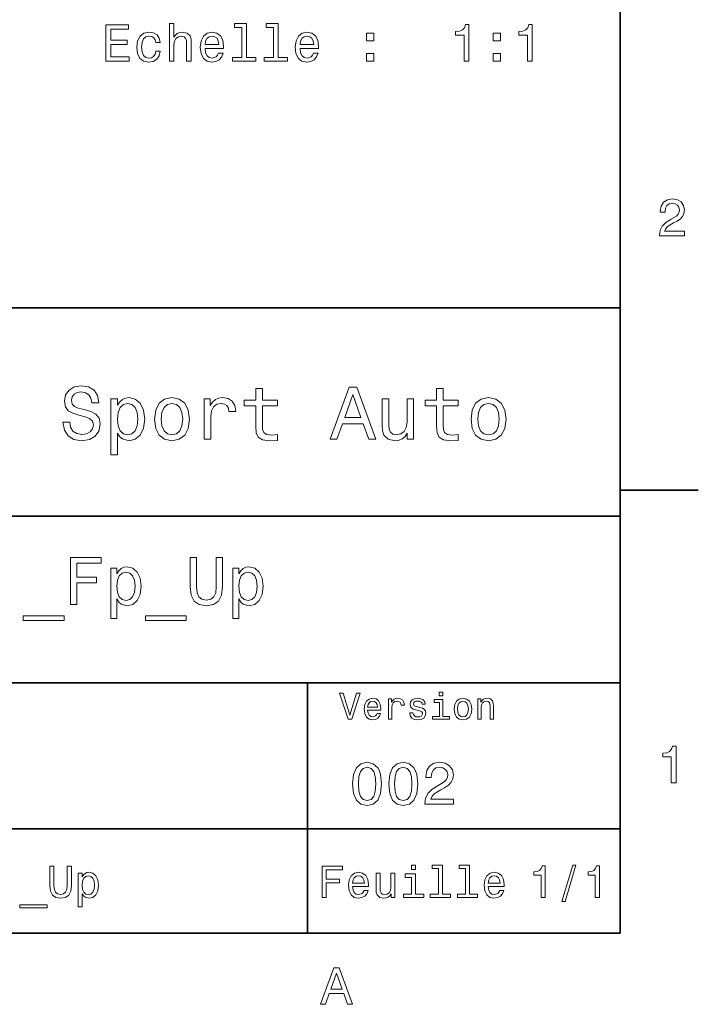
# Model space of a CAD drawing. Extents: x 0 to 297, y 0 to 210.
# Tile 7 of 8: x 229 to 294, y 3 to 98. Entities that reach past the tile are written whole.
import ezdxf

# ---------------------------------------------------------------- set-up
doc = ezdxf.new("R2010")
doc.units = 0

msp = doc.modelspace()

# ---------------------------------------------------------------- linework, layer by layer
at = {"color": 7, "lineweight": 35}
for p, q in [((287, 10), (287, 200)), ((97, 70), (287, 70)), ((287, 70), (287, 10)), ((162, 50), (287, 50)), ((162, 34), (287, 34)), ((257, 10), (257, 34)), ((162, 20), (287, 20)), ((10, 10), (287, 10)), ((97, 10), (287, 10))]:
    msp.add_line(p, q, dxfattribs=at)
at = {"color": 7, "lineweight": 35, "ltscale": 0.1875}
msp.add_line((287, 52.5), (294.5, 52.5), dxfattribs=at)
at = {"color": 7, "lineweight": 13}
for points in [[(237.679153, 93.652512), (239.898163, 93.652512), (239.898163, 94.076141), (238.143127, 94.076141), (238.143127, 95.261299), (239.706528, 95.261299), (239.706528, 95.679886), (238.143127, 95.679886), (238.143127, 96.728882), (239.857819, 96.728882), (239.857819, 97.152512), (237.679153, 97.152512)], [(242.455078, 95.463028), (242.893845, 95.463028), (242.80307, 95.866486), (242.586212, 96.184212), (242.248306, 96.380898), (241.809555, 96.456543), (241.325409, 96.355682), (240.957245, 96.073257), (240.725266, 95.614326), (240.644562, 94.999054), (240.720215, 94.388824), (240.947159, 93.934929), (241.305237, 93.652512), (241.794418, 93.556694), (242.228134, 93.632339), (242.56604, 93.844154), (242.798019, 94.17701), (242.898895, 94.620811), (242.475266, 94.620811), (242.399612, 94.338394), (242.258392, 94.126572), (242.056671, 93.995453), (241.809555, 93.955109), (241.501923, 94.020668), (241.280014, 94.222397), (241.143845, 94.550209), (241.09845, 95.014183), (241.143845, 95.468071), (241.285049, 95.795883), (241.512009, 95.997612), (241.809555, 96.068214), (242.071793, 96.022827), (242.268494, 95.906837), (242.399612, 95.715195)], [(243.766327, 93.652512), (244.210129, 93.652512), (244.210129, 95.215912), (244.255524, 95.573982), (244.401764, 95.836227), (244.628723, 95.997612), (244.931305, 96.058128), (245.173386, 96.007698), (245.324677, 95.871529), (245.40033, 95.644585), (245.425552, 95.341995), (245.425552, 93.652512), (245.869354, 93.652512), (245.869354, 95.43277), (245.849182, 95.79084), (245.758392, 96.088394), (245.460846, 96.360725), (244.996872, 96.456543), (244.744705, 96.421242), (244.527847, 96.325424), (244.346298, 96.174126), (244.210129, 95.967354), (244.210129, 97.273552), (243.766327, 97.273552)], [(247.190674, 94.878014), (248.965897, 94.878014), (248.970932, 95.084785), (248.890244, 95.664757), (248.668335, 96.09848), (248.315323, 96.360725), (247.846298, 96.456543), (247.38736, 96.355682), (247.034332, 96.073257), (246.807388, 95.614326), (246.7267, 95.00914), (246.802353, 94.388824), (247.029297, 93.934929), (247.377274, 93.652512), (247.831161, 93.556694), (248.224533, 93.622253), (248.547302, 93.793724), (248.784332, 94.066055), (248.920502, 94.429169), (248.48175, 94.429169), (248.390961, 94.22744), (248.259842, 94.076141), (247.886642, 93.955109), (247.599182, 94.010582), (247.382324, 94.187096), (247.241104, 94.474556), (247.190674, 94.862885)], [(250.720932, 96.900352), (250.720932, 94.025711), (249.808105, 94.025711), (249.808105, 93.652512), (252.072525, 93.652512), (252.072525, 94.025711), (251.164734, 94.025711), (251.164734, 97.273552), (250.024963, 97.273552), (250.024963, 96.900352)], [(253.756958, 96.900352), (253.756958, 94.025711), (252.844131, 94.025711), (252.844131, 93.652512), (255.108551, 93.652512), (255.108551, 94.025711), (254.20076, 94.025711), (254.20076, 97.273552), (253.060989, 97.273552), (253.060989, 96.900352)], [(256.298737, 94.878014), (258.073975, 94.878014), (258.07901, 95.084785), (257.998322, 95.664757), (257.776398, 96.09848), (257.423401, 96.360725), (256.954376, 96.456543), (256.495422, 96.355682), (256.142395, 96.073257), (255.915466, 95.614326), (255.834763, 95.00914), (255.910416, 94.388824), (256.13736, 93.934929), (256.485352, 93.652512), (256.93924, 93.556694), (257.332611, 93.622253), (257.655365, 93.793724), (257.892395, 94.066055), (258.028564, 94.429169), (257.589813, 94.429169), (257.499023, 94.22744), (257.36792, 94.076141), (256.99472, 93.955109), (256.707245, 94.010582), (256.490387, 94.187096), (256.349182, 94.474556), (256.298737, 94.862885)], [(272.043701, 93.652512), (272.502625, 93.652512), (272.502625, 97.177727), (272.159698, 97.177727), (272.068909, 96.870094), (271.88736, 96.663315), (271.609985, 96.542282), (271.226685, 96.501938), (271.226685, 96.143867), (272.043701, 96.143867)], [(278.115753, 93.652512), (278.574677, 93.652512), (278.574677, 97.177727), (278.23175, 97.177727), (278.140961, 96.870094), (277.959412, 96.663315), (277.682037, 96.542282), (277.298737, 96.501938), (277.298737, 96.143867), (278.115753, 96.143867)], [(247.190674, 95.251213), (247.246155, 95.599197), (247.382324, 95.8564), (247.589096, 96.012741), (247.86142, 96.068214), (248.128723, 96.012741), (248.335495, 95.8564), (248.461563, 95.599197), (248.506958, 95.251213)], [(256.298737, 95.251213), (256.354218, 95.599197), (256.490387, 95.8564), (256.697174, 96.012741), (256.969482, 96.068214), (257.236786, 96.012741), (257.443542, 95.8564), (257.569641, 95.599197), (257.615021, 95.251213)], [(262.678436, 95.609283), (263.37439, 95.609283), (263.37439, 96.360725), (262.678436, 96.360725)], [(274.82251, 95.609283), (275.518494, 95.609283), (275.518494, 96.360725), (274.82251, 96.360725)], [(262.678436, 93.652512), (263.37439, 93.652512), (263.37439, 94.403954), (262.678436, 94.403954)], [(274.82251, 93.652512), (275.518494, 93.652512), (275.518494, 94.403954), (274.82251, 94.403954)], [(290.76947, 76.916786), (293.175079, 76.916786), (293.175079, 77.350502), (291.273773, 77.350502), (291.3797, 77.587532), (291.561249, 77.784218), (292.121033, 78.142288), (292.418579, 78.293587), (292.751434, 78.510445), (292.988464, 78.762604), (293.124634, 79.060158), (293.175079, 79.398056), (293.089355, 79.821686), (292.852325, 80.154541), (292.489197, 80.366356), (292.020172, 80.442001), (291.536041, 80.35627), (291.167877, 80.119232), (290.930847, 79.740997), (290.850159, 79.241714), (290.850159, 79.171112), (291.309082, 79.171112), (291.309082, 79.211456), (291.354462, 79.554398), (291.490631, 79.806557), (291.707489, 79.967941), (291.994965, 80.023415), (292.287476, 79.972984), (292.504333, 79.846901), (292.645538, 79.650215), (292.695984, 79.403099), (292.660675, 79.171112), (292.56485, 78.974426), (292.403473, 78.802956), (292.181549, 78.651657), (291.884003, 78.490273), (291.389771, 78.177589), (291.041779, 77.844742), (290.835022, 77.441284), (290.76947, 76.931915)], [(234.20462, 59.030979), (233.548996, 59.030979), (233.693085, 58.267288), (234.053314, 57.70533), (234.608078, 57.366714), (235.357361, 57.244236), (236.099426, 57.359509), (236.654175, 57.67651), (237.007202, 58.17363), (237.136902, 58.82925), (237.028824, 59.420029), (236.726227, 59.801872), (236.236313, 60.054031), (235.580704, 60.241352), (235.018738, 60.378242), (234.651306, 60.536743), (234.442368, 60.767288), (234.377533, 61.127522), (234.442368, 61.451729), (234.629684, 61.696686), (234.917877, 61.862389), (235.314133, 61.920029), (235.71759, 61.84798), (236.034592, 61.653458), (236.24353, 61.32925), (236.344391, 60.889767), (237, 60.889767), (237, 60.904179), (236.884735, 61.581409), (236.546112, 62.085732), (236.01297, 62.402737), (235.292511, 62.510807), (234.644104, 62.402737), (234.139771, 62.100143), (233.815567, 61.631844), (233.700287, 61.026657), (233.793961, 60.486309), (234.067734, 60.118874), (234.5, 59.873917), (235.09079, 59.6866), (235.674362, 59.520893), (236.113831, 59.362389), (236.380402, 59.131844), (236.47406, 58.757202), (236.387619, 58.375359), (236.164276, 58.087173), (235.825653, 57.907059), (235.386169, 57.849422), (234.896255, 57.928673), (234.521622, 58.159222), (234.283875, 58.533859)], [(259.175781, 57.381123), (259.838623, 57.381123), (260.364563, 58.850864), (262.360229, 58.850864), (262.886169, 57.381123), (263.563416, 57.381123), (261.733429, 62.388329), (260.998566, 62.388329)], [(252.05043, 60.579971), (252.05043, 58.64193), (252.093658, 58.015129), (252.29538, 57.582851), (252.698853, 57.330688), (253.383286, 57.244236), (254.132568, 57.280258), (254.132568, 57.827808), (253.585022, 57.78458), (253.087891, 57.842216), (252.82132, 58.022331), (252.706055, 58.324928), (252.684448, 58.75), (252.684448, 60.579971), (254.132568, 60.579971), (254.132568, 61.120316), (252.684448, 61.120316), (252.684448, 62.251438), (252.05043, 62.251438), (252.05043, 61.120316), (250.955322, 61.120316), (250.955322, 60.579971)], [(260.595093, 59.463257), (261.365997, 61.667866), (262.136902, 59.463257)], [(269.399109, 60.579971), (269.399109, 58.64193), (269.442352, 58.015129), (269.644073, 57.582851), (270.047546, 57.330688), (270.731995, 57.244236), (271.481262, 57.280258), (271.481262, 57.827808), (270.933716, 57.78458), (270.436584, 57.842216), (270.170013, 58.022331), (270.054749, 58.324928), (270.033142, 58.75), (270.033142, 60.579971), (271.481262, 60.579971), (271.481262, 61.120316), (270.033142, 61.120316), (270.033142, 62.251438), (269.399109, 62.251438), (269.399109, 61.120316), (268.304016, 61.120316), (268.304016, 60.579971)], [(238.786743, 60.652016), (238.786743, 61.25), (238.15274, 61.25), (238.15274, 55.882565), (238.786743, 55.882565), (238.786743, 57.971901), (239.010101, 57.633286), (239.262253, 57.409943), (239.896271, 57.244236), (240.50145, 57.381123), (240.976959, 57.791786), (241.286743, 58.440201), (241.402023, 59.319164), (241.286743, 60.190922), (240.976959, 60.839336), (240.50145, 61.242794), (239.896271, 61.386887), (239.550446, 61.343658), (239.255051, 61.206772), (239.002899, 60.976223)], [(239.788193, 57.8134), (239.363129, 57.907059), (239.053314, 58.195244), (238.858795, 58.663544), (238.793945, 59.319164), (238.858795, 59.967579), (239.053314, 60.435879), (239.363129, 60.716858), (239.788193, 60.817722), (240.177246, 60.716858), (240.48703, 60.428673), (240.681564, 59.960373), (240.753601, 59.319164), (240.681564, 58.67075), (240.48703, 58.195244), (240.177246, 57.907059)], [(242.338623, 59.311958), (242.453888, 58.432995), (242.785309, 57.78458), (243.311249, 57.381123), (244.017303, 57.244236), (244.716141, 57.381123), (245.242081, 57.777374), (245.573486, 58.425793), (245.695969, 59.311958), (245.573486, 60.190922), (245.242081, 60.846542), (244.716141, 61.242794), (244.017303, 61.386887), (243.311249, 61.242794), (242.785309, 60.839336), (242.453888, 60.190922)], [(242.98703, 59.319164), (243.05188, 59.967579), (243.253601, 60.435879), (243.57782, 60.72406), (244.017303, 60.824928), (244.449585, 60.72406), (244.773773, 60.443081), (244.97551, 59.967579), (245.047546, 59.319164), (244.97551, 58.663544), (244.773773, 58.188038), (244.449585, 57.899853), (244.017303, 57.806194), (243.57782, 57.899853), (243.253601, 58.188038), (243.05188, 58.663544)], [(247.100861, 57.381123), (247.734863, 57.381123), (247.734863, 59.592937), (247.799713, 60.12608), (247.994232, 60.507923), (248.311249, 60.738472), (248.736313, 60.817722), (249.053314, 60.767288), (249.291077, 60.623199), (249.435165, 60.378242), (249.485596, 60.046829), (250.126801, 60.046829), (250.040344, 60.630402), (249.802597, 61.048271), (249.406342, 61.30043), (248.865997, 61.386887), (248.498566, 61.32925), (248.181549, 61.185158), (247.900574, 60.940201), (247.677246, 60.608788), (247.677246, 61.25), (247.100861, 61.25)], [(267.194519, 61.25), (266.560516, 61.25), (266.560516, 59.016571), (266.488464, 58.497837), (266.279541, 58.123196), (265.955322, 57.892651), (265.530243, 57.820602), (265.19165, 57.878242), (264.975494, 58.051151), (264.853027, 58.346542), (264.824219, 58.764408), (264.824219, 61.25), (264.190186, 61.25), (264.190186, 58.706772), (264.211792, 58.195244), (264.348694, 57.770172), (264.766571, 57.381123), (265.436584, 57.244236), (265.796814, 57.294666), (266.106628, 57.424351), (266.373199, 57.647694), (266.589325, 57.971901), (266.589325, 57.381123), (267.194519, 57.381123)], [(272.698853, 59.311958), (272.814117, 58.432995), (273.145508, 57.78458), (273.671448, 57.381123), (274.377502, 57.244236), (275.076355, 57.381123), (275.602295, 57.777374), (275.933716, 58.425793), (276.056183, 59.311958), (275.933716, 60.190922), (275.602295, 60.846542), (275.076355, 61.242794), (274.377502, 61.386887), (273.671448, 61.242794), (273.145508, 60.839336), (272.814117, 60.190922)], [(273.34726, 59.319164), (273.412109, 59.967579), (273.613831, 60.435879), (273.938019, 60.72406), (274.377502, 60.824928), (274.809784, 60.72406), (275.134003, 60.443081), (275.335724, 59.967579), (275.407776, 59.319164), (275.335724, 58.663544), (275.134003, 58.188038), (274.809784, 57.899853), (274.377502, 57.806194), (273.938019, 57.899853), (273.613831, 58.188038), (273.412109, 58.663544)], [(234.284576, 41.530258), (234.887604, 41.530258), (234.887604, 43.598701), (236.780975, 43.598701), (236.780975, 44.136887), (234.887604, 44.136887), (234.887604, 45.485588), (237.215408, 45.485588), (237.215408, 46.030258), (234.284576, 46.030258)], [(245.77449, 43.242073), (245.865265, 42.431557), (246.150574, 41.854465), (246.630402, 41.523773), (247.324203, 41.407059), (248.01152, 41.523773), (248.491348, 41.854465), (248.776642, 42.425072), (248.873917, 43.242073), (248.873917, 46.030258), (248.270889, 46.030258), (248.270889, 43.209652), (248.212524, 42.658501), (248.03746, 42.262966), (247.739182, 42.029537), (247.324203, 41.951729), (246.89624, 42.029537), (246.597977, 42.262966), (246.422913, 42.652016), (246.371033, 43.209652), (246.371033, 46.030258), (245.77449, 46.030258)], [(238.713257, 44.474064), (238.713257, 45.012245), (238.142639, 45.012245), (238.142639, 40.181557), (238.713257, 40.181557), (238.713257, 42.061958), (238.914261, 41.757202), (239.141205, 41.556194), (239.711807, 41.407059), (240.25647, 41.530258), (240.684433, 41.899857), (240.963257, 42.483429), (241.067001, 43.274494), (240.963257, 44.059078), (240.684433, 44.642651), (240.25647, 45.005764), (239.711807, 45.135445), (239.400574, 45.096542), (239.13472, 44.973343), (238.907776, 44.76585)], [(239.614548, 41.919308), (239.231979, 42.003601), (238.953156, 42.262966), (238.778091, 42.684437), (238.719727, 43.274494), (238.778091, 43.858067), (238.953156, 44.279537), (239.231979, 44.532421), (239.614548, 44.623199), (239.964691, 44.532421), (240.243515, 44.273052), (240.418579, 43.851585), (240.483429, 43.274494), (240.418579, 42.690922), (240.243515, 42.262966), (239.964691, 42.003601)], [(250.423615, 44.474064), (250.423615, 45.012245), (249.853027, 45.012245), (249.853027, 40.181557), (250.423615, 40.181557), (250.423615, 42.061958), (250.624634, 41.757202), (250.851578, 41.556194), (251.42218, 41.407059), (251.966858, 41.530258), (252.394806, 41.899857), (252.673615, 42.483429), (252.777374, 43.274494), (252.673615, 44.059078), (252.394806, 44.642651), (251.966858, 45.005764), (251.42218, 45.135445), (251.110947, 45.096542), (250.845093, 44.973343), (250.618149, 44.76585)], [(251.324921, 41.919308), (250.942352, 42.003601), (250.663544, 42.262966), (250.488464, 42.684437), (250.430115, 43.274494), (250.488464, 43.858067), (250.663544, 44.279537), (250.942352, 44.532421), (251.324921, 44.623199), (251.675064, 44.532421), (251.953888, 44.273052), (252.128952, 43.851585), (252.193787, 43.274494), (252.128952, 42.690922), (251.953888, 42.262966), (251.675064, 42.003601)], [(229.758636, 40.453888), (229.758636, 40), (233.662094, 40), (233.662094, 40.453888)], [(241.469009, 40.453888), (241.469009, 40), (245.372467, 40), (245.372467, 40.453888)], [(269.992798, 33.117435), (269.657776, 33.117435), (269.657776, 32.757202), (269.992798, 32.757202)], [(261.71109, 33.03458), (261.08429, 30.905619), (260.439484, 33.03458), (260.09726, 33.03458), (260.904175, 30.530979), (261.264404, 30.530979), (262.053314, 33.03458)], [(262.784576, 31.40634), (264.052582, 31.40634), (264.056183, 31.554033), (263.998566, 31.9683), (263.840057, 32.278099), (263.587891, 32.465416), (263.252869, 32.533859), (262.925079, 32.461815), (262.672913, 32.260086), (262.510803, 31.932276), (262.453156, 31.5), (262.507202, 31.056915), (262.669312, 30.732708), (262.917877, 30.530979), (263.242065, 30.462536), (263.523041, 30.509365), (263.753601, 30.631844), (263.922913, 30.826368), (264.020172, 31.085733), (263.706787, 31.085733), (263.641937, 30.941643), (263.548279, 30.833572), (263.281708, 30.747118), (263.076355, 30.786743), (262.921478, 30.912823), (262.820618, 31.118155), (262.784576, 31.395533)], [(262.784576, 31.672911), (262.824219, 31.921469), (262.921478, 32.105186), (263.069153, 32.216858), (263.263702, 32.256485), (263.45462, 32.216858), (263.602295, 32.105186), (263.692352, 31.921469), (263.724792, 31.672911)], [(264.794678, 30.530979), (265.111664, 30.530979), (265.111664, 31.636887), (265.144104, 31.903458), (265.241364, 32.094379), (265.399841, 32.209652), (265.612396, 32.249279), (265.770905, 32.224064), (265.889771, 32.152016), (265.961823, 32.029537), (265.98703, 31.863832), (266.307648, 31.863832), (266.264404, 32.155621), (266.145538, 32.364552), (265.947418, 32.490635), (265.677246, 32.533859), (265.49353, 32.505043), (265.335022, 32.432995), (265.194519, 32.310516), (265.082855, 32.144814), (265.082855, 32.465416), (264.794678, 32.465416)], [(267.791779, 31.658501), (267.485596, 31.730547), (267.258636, 31.8134), (267.182983, 31.982708), (267.20462, 32.101585), (267.280273, 32.188038), (267.40274, 32.242073), (267.579254, 32.263687), (267.748566, 32.242073), (267.881836, 32.177231), (267.968292, 32.079971), (268.004333, 31.950287), (268.314117, 31.950287), (268.314117, 31.957493), (268.260101, 32.191643), (268.112396, 32.375359), (267.881836, 32.490635), (267.579254, 32.533859), (267.273041, 32.490635), (267.049713, 32.371758), (266.90921, 32.195244), (266.865997, 31.971901), (266.898407, 31.755764), (266.999268, 31.604465), (267.164978, 31.496397), (267.406342, 31.420748), (267.759369, 31.334293), (267.975494, 31.244236), (268.033142, 31.17219), (268.054749, 31.064121), (268.022339, 30.930836), (267.935883, 30.829971), (267.79538, 30.765129), (267.608063, 30.743515), (267.409943, 30.765129), (267.265839, 30.840778), (267.168579, 30.963255), (267.128967, 31.132565), (266.822754, 31.132565), (266.873199, 30.844379), (267.020905, 30.635447), (267.255035, 30.509365), (267.579254, 30.462536), (267.917877, 30.509365), (268.166412, 30.635447), (268.317719, 30.837175), (268.371765, 31.100143), (268.332123, 31.327089), (268.220459, 31.481987), (268.036743, 31.582851)], [(269.981995, 30.79755), (269.981995, 32.400574), (269.167877, 32.400574), (269.167877, 32.130402), (269.664978, 32.130402), (269.664978, 30.79755), (269.016571, 30.79755), (269.016571, 30.530979), (270.637604, 30.530979), (270.637604, 30.79755)], [(271.087891, 31.496397), (271.145538, 31.056915), (271.311249, 30.732708), (271.574219, 30.530979), (271.927246, 30.462536), (272.276672, 30.530979), (272.539612, 30.729107), (272.705322, 31.053314), (272.766571, 31.496397), (272.705322, 31.935879), (272.539612, 32.263687), (272.276672, 32.461815), (271.927246, 32.533859), (271.574219, 32.461815), (271.311249, 32.260086), (271.145538, 31.935879)], [(271.412109, 31.5), (271.444519, 31.824207), (271.54538, 32.058357), (271.707489, 32.20245), (271.927246, 32.25288), (272.143372, 32.20245), (272.305481, 32.061958), (272.406342, 31.824207), (272.442352, 31.5), (272.406342, 31.17219), (272.305481, 30.934437), (272.143372, 30.790344), (271.927246, 30.743515), (271.707489, 30.790344), (271.54538, 30.934437), (271.444519, 31.17219)], [(273.350159, 30.530979), (273.667145, 30.530979), (273.667145, 31.647694), (273.699554, 31.903458), (273.804047, 32.090778), (273.966125, 32.206051), (274.182281, 32.249279), (274.355194, 32.213257), (274.463257, 32.115993), (274.517303, 31.95389), (274.535309, 31.737751), (274.535309, 30.530979), (274.852295, 30.530979), (274.852295, 31.802593), (274.837891, 32.058357), (274.773041, 32.270893), (274.560516, 32.465416), (274.229095, 32.533859), (274.04538, 32.508644), (273.890503, 32.440201), (273.757202, 32.324928), (273.65274, 32.170029), (273.65274, 32.465416), (273.350159, 32.465416)], [(291.909241, 24.416786), (292.368164, 24.416786), (292.368164, 27.942001), (292.025208, 27.942001), (291.934448, 27.634365), (291.752899, 27.427593), (291.475525, 27.306557), (291.092224, 27.266211), (291.092224, 26.90814), (291.909241, 26.90814)], [(261.345825, 24.314121), (261.432281, 23.409224), (261.703156, 22.763689), (262.135437, 22.371759), (262.734863, 22.244957), (263.328522, 22.371759), (263.760803, 22.763689), (264.02594, 23.409224), (264.118164, 24.314121), (264.02594, 25.213257), (263.916412, 25.570606), (263.760803, 25.864553), (263.328522, 26.256485), (262.734863, 26.38905), (262.135437, 26.256485), (261.703156, 25.858791), (261.432281, 25.213257)], [(261.899139, 24.314121), (261.945251, 25.011528), (262.089325, 25.51297), (262.348694, 25.806917), (262.734863, 25.910664), (263.115265, 25.806917), (263.374634, 25.51297), (263.518738, 25.011528), (263.56485, 24.314121), (263.518738, 23.610952), (263.374634, 23.10951), (263.115265, 22.815563), (262.734863, 22.717581), (262.348694, 22.815563), (262.089325, 23.10951), (261.945251, 23.610952)], [(264.815552, 24.314121), (264.902008, 23.409224), (265.172913, 22.763689), (265.605194, 22.371759), (266.20462, 22.244957), (266.798279, 22.371759), (267.23056, 22.763689), (267.495667, 23.409224), (267.587891, 24.314121), (267.495667, 25.213257), (267.386169, 25.570606), (267.23056, 25.864553), (266.798279, 26.256485), (266.20462, 26.38905), (265.605194, 26.256485), (265.172913, 25.858791), (264.902008, 25.213257)], [(265.368866, 24.314121), (265.414978, 25.011528), (265.559082, 25.51297), (265.818451, 25.806917), (266.20462, 25.910664), (266.585022, 25.806917), (266.844391, 25.51297), (266.988464, 25.011528), (267.034576, 24.314121), (266.988464, 23.610952), (266.844391, 23.10951), (266.585022, 22.815563), (266.20462, 22.717581), (265.818451, 22.815563), (265.559082, 23.10951), (265.414978, 23.610952)], [(268.268005, 22.360231), (271.017303, 22.360231), (271.017303, 22.855909), (268.844391, 22.855909), (268.965424, 23.126802), (269.172913, 23.351585), (269.812683, 23.760807), (270.15274, 23.933718), (270.533142, 24.181557), (270.804047, 24.469742), (270.959656, 24.809799), (271.017303, 25.195967), (270.919312, 25.680117), (270.648407, 26.06052), (270.233429, 26.302595), (269.697418, 26.38905), (269.144104, 26.291067), (268.723328, 26.020174), (268.452454, 25.587896), (268.360229, 25.017292), (268.360229, 24.9366), (268.884735, 24.9366), (268.884735, 24.98271), (268.936584, 25.374641), (269.092224, 25.662825), (269.340057, 25.847263), (269.668579, 25.910664), (270.002869, 25.853027), (270.250732, 25.708935), (270.412109, 25.48415), (270.469727, 25.201729), (270.429382, 24.9366), (270.319885, 24.711817), (270.135437, 24.51585), (269.881836, 24.342941), (269.541779, 24.158503), (268.976959, 23.801153), (268.579254, 23.42075), (268.342926, 22.959656), (268.268005, 22.377522)], [(232.302597, 14.569885), (232.363113, 14.029539), (232.553314, 13.644813), (232.873199, 13.424352), (233.335739, 13.346542), (233.793945, 13.424352), (234.113831, 13.644813), (234.304047, 14.025216), (234.368881, 14.569885), (234.368881, 16.428675), (233.966858, 16.428675), (233.966858, 14.548271), (233.927963, 14.180836), (233.811249, 13.917148), (233.612396, 13.761528), (233.335739, 13.709655), (233.050446, 13.761528), (232.851593, 13.917148), (232.734879, 14.176514), (232.700287, 14.548271), (232.700287, 16.428675), (232.302597, 16.428675)], [(258.414978, 13.428675), (258.817017, 13.428675), (258.817017, 14.807637), (260.079254, 14.807637), (260.079254, 15.166427), (258.817017, 15.166427), (258.817017, 16.065563), (260.368866, 16.065563), (260.368866, 16.428675), (258.414978, 16.428675)], [(267.389038, 16.532421), (266.98703, 16.532421), (266.98703, 16.100145), (267.389038, 16.100145)], [(269.572052, 16.212536), (269.572052, 13.748559), (268.789612, 13.748559), (268.789612, 13.428675), (270.73056, 13.428675), (270.73056, 13.748559), (269.952454, 13.748559), (269.952454, 16.532421), (268.975494, 16.532421), (268.975494, 16.212536)], [(272.174347, 16.212536), (272.174347, 13.748559), (271.391937, 13.748559), (271.391937, 13.428675), (273.332855, 13.428675), (273.332855, 13.748559), (272.554749, 13.748559), (272.554749, 16.532421), (271.57782, 16.532421), (271.57782, 16.212536)], [(279.416443, 13.428675), (279.809814, 13.428675), (279.809814, 16.450289), (279.515839, 16.450289), (279.438049, 16.1866), (279.28241, 16.009367), (279.044678, 15.905621), (278.716125, 15.871038), (278.716125, 15.564121), (279.416443, 15.564121)], [(281.42218, 13.026657), (281.720459, 13.026657), (282.766571, 16.510807), (282.463989, 16.510807)], [(284.621033, 13.428675), (285.014404, 13.428675), (285.014404, 16.450289), (284.720459, 16.450289), (284.642639, 16.1866), (284.48703, 16.009367), (284.249268, 15.905621), (283.920746, 15.871038), (283.920746, 15.564121), (284.621033, 15.564121)], [(235.402023, 15.391211), (235.402023, 15.75), (235.021622, 15.75), (235.021622, 12.529539), (235.402023, 12.529539), (235.402023, 13.783141), (235.536026, 13.579971), (235.687332, 13.445966), (236.067734, 13.346542), (236.430847, 13.428675), (236.716141, 13.675073), (236.902023, 14.064121), (236.971191, 14.591499), (236.902023, 15.114553), (236.716141, 15.503603), (236.430847, 15.745678), (236.067734, 15.832133), (235.860229, 15.806196), (235.682999, 15.724064), (235.531708, 15.585735)], [(236.002884, 13.688041), (235.747849, 13.744237), (235.561966, 13.917148), (235.445251, 14.198127), (235.406342, 14.591499), (235.445251, 14.980548), (235.561966, 15.261528), (235.747849, 15.430116), (236.002884, 15.490635), (236.236313, 15.430116), (236.422195, 15.257205), (236.53891, 14.976225), (236.582138, 14.591499), (236.53891, 14.20245), (236.422195, 13.917148), (236.236313, 13.744237)], [(261.341492, 14.479107), (262.863098, 14.479107), (262.867432, 14.656341), (262.798279, 15.153459), (262.608063, 15.525217), (262.305481, 15.75), (261.903473, 15.832133), (261.510101, 15.745678), (261.207489, 15.503603), (261.01297, 15.110231), (260.943817, 14.591499), (261.008636, 14.059798), (261.203156, 13.67075), (261.501434, 13.428675), (261.890503, 13.346542), (262.227661, 13.402739), (262.504333, 13.549712), (262.707489, 13.783141), (262.824219, 14.09438), (262.44812, 14.09438), (262.370331, 13.92147), (262.257935, 13.791787), (261.938049, 13.688041), (261.69165, 13.735591), (261.505768, 13.886888), (261.384735, 14.133286), (261.341492, 14.466139)], [(261.341492, 14.798992), (261.389038, 15.097262), (261.505768, 15.317724), (261.682983, 15.45173), (261.916412, 15.49928), (262.145538, 15.45173), (262.322754, 15.317724), (262.430847, 15.097262), (262.469727, 14.798992)], [(265.400574, 15.75), (265.020172, 15.75), (265.020172, 14.409943), (264.976959, 14.098703), (264.851593, 13.873919), (264.657074, 13.735591), (264.402008, 13.692364), (264.198853, 13.726946), (264.069153, 13.830692), (263.995667, 14.007925), (263.978394, 14.258646), (263.978394, 15.75), (263.597992, 15.75), (263.597992, 14.224064), (263.610962, 13.917148), (263.693085, 13.662104), (263.943817, 13.428675), (264.345825, 13.346542), (264.561951, 13.376801), (264.747833, 13.454611), (264.907776, 13.588617), (265.037476, 13.783141), (265.037476, 13.428675), (265.400574, 13.428675)], [(267.376068, 13.748559), (267.376068, 15.672191), (266.399139, 15.672191), (266.399139, 15.347983), (266.995667, 15.347983), (266.995667, 13.748559), (266.21759, 13.748559), (266.21759, 13.428675), (268.162811, 13.428675), (268.162811, 13.748559)], [(274.353027, 14.479107), (275.874634, 14.479107), (275.878967, 14.656341), (275.809814, 15.153459), (275.619598, 15.525217), (275.317017, 15.75), (274.914978, 15.832133), (274.521606, 15.745678), (274.219025, 15.503603), (274.024506, 15.110231), (273.955322, 14.591499), (274.020172, 14.059798), (274.214691, 13.67075), (274.51297, 13.428675), (274.902008, 13.346542), (275.239197, 13.402739), (275.515839, 13.549712), (275.719025, 13.783141), (275.835724, 14.09438), (275.459656, 14.09438), (275.381836, 13.92147), (275.26944, 13.791787), (274.949554, 13.688041), (274.703186, 13.735591), (274.517303, 13.886888), (274.39624, 14.133286), (274.353027, 14.466139)], [(274.353027, 14.798992), (274.400574, 15.097262), (274.517303, 15.317724), (274.694519, 15.45173), (274.927948, 15.49928), (275.157074, 15.45173), (275.33429, 15.317724), (275.442352, 15.097262), (275.481262, 14.798992)], [(229.432281, 12.711096), (229.432281, 12.408502), (232.034592, 12.408502), (232.034592, 12.711096)], [(258.266846, 3.166787), (258.730835, 3.166787), (259.098999, 4.195605), (260.495972, 4.195605), (260.864105, 3.166787), (261.338165, 3.166787), (260.05719, 6.67183), (259.542786, 6.67183)], [(259.260376, 4.624279), (259.799988, 6.167507), (260.33963, 4.624279)]]:
    msp.add_lwpolyline(points, close=True, dxfattribs=at)

doc.saveas('drawing.dxf')
